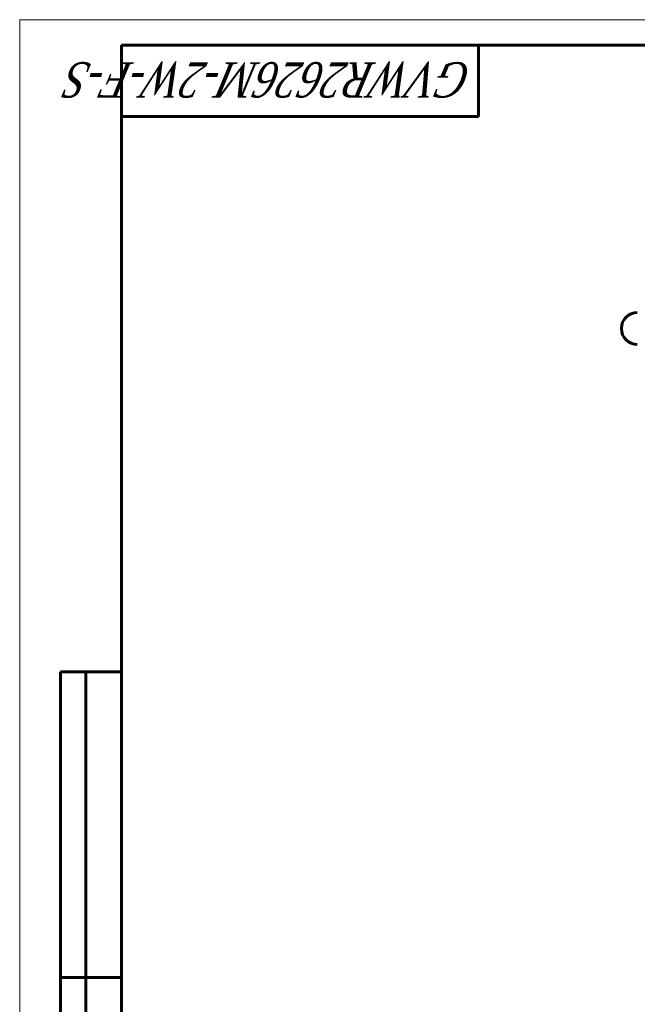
# Model space of a CAD drawing. Header units: millimetres. Extents: x 0 to 594, y 0 to 420.
# Tile 5 of 23: x 0 to 121, y 227 to 420. Entities that reach past the tile are written whole.
import ezdxf

# ---------------------------------------------------------------- set-up
doc = ezdxf.new("R2010")
doc.units = ezdxf.units.MM
doc.linetypes.add('K5LT_BASIC', pattern=[0])
doc.linetypes.add('K5LT_THIN', pattern=[0])
doc.layers.add('Системный слой (1)', color=7, linetype='Continuous', true_color=0x6c6c6c)
doc.styles.add('KTEXTSTYLE', font='txt', dxfattribs={"width": 0.96, "height": 5})

# ---------------------------------------------------------------- blocks, each defined once
blk = doc.blocks.new('U81')
at = {"color": 7, "linetype": 'K5LT_THIN', "lineweight": 18, "true_color": 0xffffff}
for p, q in [((0, 0), (0, 420)), ((0, 420), (594, 420))]:
    blk.add_line(p, q, dxfattribs=at)
at = {"color": 143, "linetype": 'K5LT_BASIC', "lineweight": 60, "true_color": 0x33acca}
for p, q in [((20, 5), (20, 415)), ((20, 415), (589, 415)), ((90, 415), (90, 401)), ((90, 401), (20, 401)), ((8, 172), (8, 292)), ((20, 292), (8, 292)), ((13, 172), (13, 292)), ((20, 232), (8, 232))]:
    blk.add_line(p, q, dxfattribs=at)
at = {"color": 7, "insert": (88.81, 404.64), "char_height": 7, "attachment_point": 1, "rotation": 180, "style": 'KTEXTSTYLE'}
blk.add_mtext('\\fArial|b0|c204|p34;\\H5.0;\\W1.000;\\Q15;\\fGOST Type AU|b0|i0|c204|p34;\\Q15;\\W0.823;\\H7.00;GVWR2626M-2W-F-S', dxfattribs=at)

msp = doc.modelspace()

# ---------------------------------------------------------------- linework, layer by layer
at = {"layer": 'Системный слой (1)', "color": 143, "linetype": 'K5LT_BASIC', "lineweight": 60, "true_color": 0x33acca}
msp.add_arc((121.1611, 359.3916), 3.125, 90, 270, dxfattribs=at)

# ---------------------------------------------------------------- block references
msp.add_blockref('U81', (0, 0))

doc.saveas('drawing.dxf')
